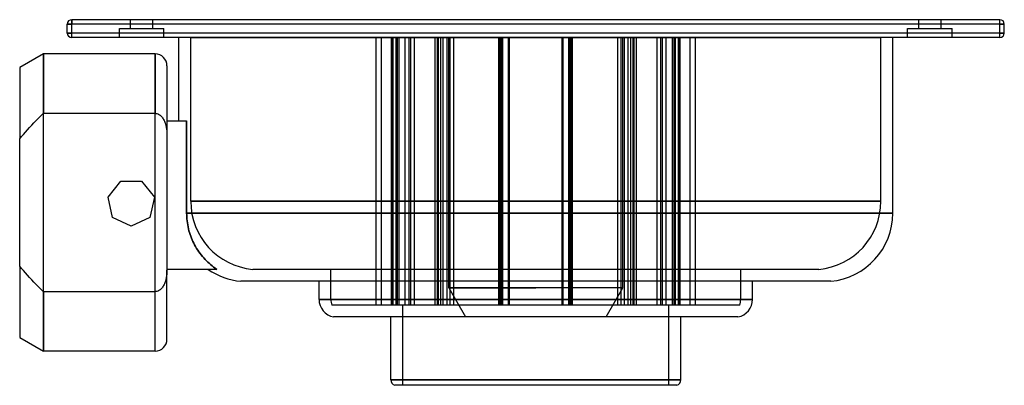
# Model space of a CAD drawing. Header units: millimetres. Extents: x -174 to 158, y -62 to 62.
import ezdxf

# ---------------------------------------------------------------- set-up
doc = ezdxf.new("R2010")
doc.units = ezdxf.units.MM
doc.layers.add('HIDDEN', color=7, linetype='Continuous')
doc.layers.add('THICK', color=7, linetype='Continuous')

msp = doc.modelspace()

# ---------------------------------------------------------------- linework, layer by layer
at = {"layer": 'HIDDEN'}
for p, q in [((-157.5, 60), (-156, 60)), ((-157.5, 60), (-157.5, 60)), ((-156, 61.5), (-156, 61.5)), ((-156, 60), (-156, 61.5)), ((-156, 57), (-156, 60)), ((156, 60), (-156, 60)), ((-136.25, 58.5), (-136.25, 61.5)), ((-136.25, 58.5), (-136.25, 61.5)), ((-128.75, 58.5), (-128.75, 61.5)), ((-128.75, 58.5), (-128.75, 61.5)), ((128.75, 58.5), (128.75, 61.5)), ((128.75, 58.5), (128.75, 61.5)), ((136.25, 58.5), (136.25, 61.5)), ((136.25, 58.5), (136.25, 61.5)), ((156, 61.5), (156, 61.5)), ((156, 60), (156, 61.5)), ((156, 60), (157.5, 60)), ((156, 57), (156, 60)), ((157.5, 60), (157.5, 60)), ((-157.5, 57), (-156, 57)), ((-157.5, 57), (-157.5, 57)), ((-156, 55.5), (-156, 57)), ((156, 57), (-156, 57)), ((-140, 58.5), (-132.5, 58.5)), ((-140, 55.5), (-140, 58.5)), ((-140, 55.5), (-140, 58.5)), ((-132.5, 58.5), (-125, 58.5)), ((-125, 55.5), (-125, 58.5)), ((-125, 55.5), (-125, 58.5)), ((125, 58.5), (132.5, 58.5)), ((125, 55.5), (125, 58.5)), ((125, 55.5), (125, 58.5)), ((132.5, 58.5), (140, 58.5)), ((140, 55.5), (140, 58.5)), ((140, 55.5), (140, 58.5)), ((156, 57), (157.5, 57)), ((156, 55.5), (156, 57)), ((157.5, 57), (157.5, 57)), ((-156, 55.5), (-156, 55.5)), ((-116, 55.5), (0, 55.5)), ((-116, 0.4), (-116, 55.5)), ((-53.64, -34.5), (-53.64, 55.5)), ((-51.86, -34.5), (-51.86, 55.5)), ((-48.53, -34.5), (-48.53, 55.5)), ((-48.13, -34.5), (-48.13, 55.5)), ((-47.98, -34.5), (-47.98, 55.5)), ((-46.92, -34.5), (-46.92, 55.5)), ((-46.53, -34.5), (-46.53, 55.5)), ((-45.98, -34.5), (-45.98, 55.5)), ((-43.88, -34.5), (-43.88, 55.5)), ((-42.57, -34.5), (-42.57, 55.5)), ((-42.06, -34.5), (-42.06, 55.5)), ((-40.79, -34.5), (-40.79, 55.5)), ((-33.8, -34.5), (-33.8, 55.5)), ((-33.09, -34.5), (-33.09, 55.5)), ((-32.69, -34.5), (-32.69, 55.5)), ((-31.98, -34.5), (-31.98, 55.5)), ((-31.09, -34.5), (-31.09, 55.5)), ((-29.81, -34.5), (-29.81, 55.5)), ((-29.25, -28.75), (-29.25, 55.5)), ((-28.74, -34.5), (-28.74, 55.5)), ((-27.53, -34.5), (-27.53, 55.5)), ((-12.38, -34.5), (-12.38, 55.5)), ((-12.14, -34.5), (-12.14, 55.5)), ((-11.98, -34.5), (-11.98, 55.5)), ((-11.65, -34.5), (-11.65, 55.5)), ((-11.49, -34.5), (-11.49, 55.5)), ((-11.1, -34.5), (-11.1, 55.5)), ((-9.21, -34.5), (-9.21, 55.5)), ((-8.81, -34.5), (-8.81, 55.5)), ((0, 55.5), (116, 55.5)), ((8.81, -34.5), (8.81, 55.5)), ((9.21, -34.5), (9.21, 55.5)), ((11.1, -34.5), (11.1, 55.5)), ((11.49, -34.5), (11.49, 55.5)), ((11.65, -34.5), (11.65, 55.5)), ((11.98, -34.5), (11.98, 55.5)), ((12.14, -34.5), (12.14, 55.5)), ((12.38, -34.5), (12.38, 55.5)), ((27.53, -34.5), (27.53, 55.5)), ((28.74, -34.5), (28.74, 55.5)), ((29.25, -28.75), (29.25, 55.5)), ((29.81, -34.5), (29.81, 55.5)), ((31.09, -34.5), (31.09, 55.5)), ((31.98, -34.5), (31.98, 55.5)), ((32.69, -34.5), (32.69, 55.5)), ((33.09, -34.5), (33.09, 55.5)), ((33.8, -34.5), (33.8, 55.5)), ((40.79, -34.5), (40.79, 55.5)), ((42.06, -34.5), (42.06, 55.5)), ((42.57, -34.5), (42.57, 55.5)), ((43.88, -34.5), (43.88, 55.5)), ((45.98, -34.5), (45.98, 55.5)), ((46.53, -34.5), (46.53, 55.5)), ((46.92, -34.5), (46.92, 55.5)), ((47.98, -34.5), (47.98, 55.5)), ((48.13, -34.5), (48.13, 55.5)), ((48.53, -34.5), (48.53, 55.5)), ((51.86, -34.5), (51.86, 55.5)), ((53.64, -34.5), (53.64, 55.5)), ((116, 0.4), (116, 55.5)), ((156, 55.5), (156, 55.5)), ((-165.5, 0), (-165.5, 50)), ((-128, 0), (-128, 50)), ((-124, 27.5), (-124, 27.5)), ((-117.37, -3.6), (-117.37, 27.5)), ((-139.47, 7.21), (-139.47, 7.21)), ((-132.53, 7.21), (-132.53, 7.21)), ((-143.8, 1.78), (-143.8, 1.78)), ((-128.2, 1.78), (-128.2, 1.78)), ((0, 0.4), (-116, 0.4)), ((-116, 0.4), (0, 0.4)), ((116, 0.4), (0, 0.4)), ((0, 0.4), (116, 0.4)), ((-165.5, -50), (-165.5, 0)), ((-128, -50), (-128, 0)), ((-142.25, -4.99), (-142.25, -4.99)), ((-129.75, -4.99), (-129.75, -4.99)), ((-117.36, -4.23), (-117.37, -3.6)), ((-117.37, -3.6), (0, -3.6)), ((-117.33, -4.87), (-117.36, -4.23)), ((-117.28, -5.52), (-117.33, -4.87)), ((-117.22, -6.18), (-117.28, -5.52)), ((-117.13, -6.84), (-117.22, -6.18)), ((0, -3.6), (120, -3.6)), ((-136, -8), (-136, -8)), ((-117.03, -7.51), (-117.13, -6.84)), ((-116.9, -8.17), (-117.03, -7.51)), ((-116.75, -8.83), (-116.9, -8.17)), ((-116.59, -9.48), (-116.75, -8.83)), ((-116.4, -10.12), (-116.59, -9.48)), ((-116.2, -10.75), (-116.4, -10.12)), ((-115.99, -11.36), (-116.2, -10.75)), ((-115.76, -11.96), (-115.99, -11.36)), ((-115.52, -12.53), (-115.76, -11.96)), ((-115.26, -13.11), (-115.52, -12.53)), ((-114.98, -13.69), (-115.26, -13.11)), ((-114.68, -14.27), (-114.98, -13.69)), ((-114.36, -14.85), (-114.68, -14.27)), ((-114.02, -15.43), (-114.36, -14.85)), ((-113.65, -16), (-114.02, -15.43)), ((-113.28, -16.56), (-113.65, -16)), ((-112.88, -17.11), (-113.28, -16.56)), ((-112.47, -17.64), (-112.88, -17.11)), ((-112.05, -18.15), (-112.47, -17.64)), ((-111.63, -18.65), (-112.05, -18.15)), ((-111.19, -19.13), (-111.63, -18.65)), ((-110.75, -19.59), (-111.19, -19.13)), ((-110.3, -20.02), (-110.75, -19.59)), ((-124, -22.5), (-124, -22.5)), ((-109.84, -20.46), (-110.3, -20.02)), ((-109.35, -20.88), (-109.84, -20.46)), ((-108.85, -21.3), (-109.35, -20.88)), ((-108.32, -21.72), (-108.85, -21.3)), ((-107.78, -22.11), (-108.32, -21.72)), ((-107.23, -22.5), (-107.78, -22.11)), ((95.14, -22.5), (-95.14, -22.5)), ((-68.88, -32.6), (-68.88, -22.5)), ((68.88, -32.6), (68.88, -22.5)), ((-29.25, -28.75), (-23.62, -38.5)), ((0, -28.75), (-29.25, -28.75)), ((-29.25, -28.75), (0, -28.75)), ((29.25, -28.75), (0, -28.75)), ((29.25, -28.75), (0, -28.75)), ((23.62, -38.5), (29.25, -28.75)), ((-72.88, -32.6), (0, -32.6)), ((0, -32.6), (-68.88, -32.6)), ((-68.88, -32.6), (0, -32.6)), ((0, -32.6), (72.88, -32.6)), ((68.88, -32.6), (0, -32.6)), ((0, -32.6), (68.88, -32.6)), ((68.57, -34.5), (-68.57, -34.5)), ((-44.75, -61.5), (-44.75, -34.5)), ((44.75, -61.5), (44.75, -34.5)), ((-48.75, -59.6), (0, -59.6)), ((0, -59.6), (48.75, -59.6))]:
    msp.add_line(p, q, dxfattribs=at)
for centre, radius, start, end in [((-93, 0.4), 23, 180, 264.6552), ((93, 0.4), 23, 275.3448, 0), ((-62.88, -32.6), 6, 180, 198.4614), ((62.88, -32.6), 6, 341.5386, 0)]:
    msp.add_arc(centre, radius, start, end, dxfattribs=at)
at = {"layer": 'THICK'}
for p, q in [((-156, 60), (-157.5, 60)), ((-157.5, 57), (-157.5, 60)), ((156, 61.5), (-156, 61.5)), ((-156, 61.5), (-156, 60)), ((-156, 57), (-156, 60)), ((156, 60), (-156, 60)), ((156, 60), (156, 61.5)), ((156, 57), (156, 60)), ((157.5, 60), (156, 60)), ((157.5, 57), (157.5, 60)), ((-156, 57), (-157.5, 57)), ((-156, 55.5), (-156, 57)), ((156, 57), (-156, 57)), ((156, 55.5), (156, 57)), ((157.5, 57), (156, 57)), ((156, 55.5), (-156, 55.5)), ((-120, 27.5), (-120, 55.5)), ((120, -3.6), (120, 55.5)), ((-165.5, 50), (-173.5, 45.38)), ((-165.5, 50), (-165.5, 30)), ((-128, 50), (-165.5, 50)), ((-128, 50), (-128, 30)), ((-173.5, 45.38), (-173.5, 21.43)), ((-124, 46), (-124, 22.72)), ((-166.34, 29.18), (-165.5, 30)), ((-165.5, 30), (-128, 30)), ((-128, 30), (-127.69, 29.98)), ((-127.69, 29.98), (-127.38, 29.92)), ((-127.38, 29.92), (-127.08, 29.82)), ((-127.08, 29.82), (-126.8, 29.69)), ((-169.47, 26), (-168.72, 26.79)), ((-168.72, 26.79), (-167.95, 27.58)), ((-167.95, 27.58), (-167.16, 28.38)), ((-167.16, 28.38), (-166.34, 29.18)), ((-126.8, 29.69), (-126.54, 29.54)), ((-126.54, 29.54), (-126.29, 29.35)), ((-126.29, 29.35), (-126.04, 29.14)), ((-126.04, 29.14), (-125.82, 28.91)), ((-125.82, 28.91), (-125.62, 28.67)), ((-125.62, 28.67), (-125.44, 28.43)), ((-125.44, 28.43), (-125.27, 28.17)), ((-125.27, 28.17), (-125.11, 27.9)), ((-125.11, 27.9), (-124.97, 27.62)), ((-124.97, 27.62), (-124.83, 27.32)), ((-124.83, 27.32), (-124.71, 27.03)), ((-124.71, 27.03), (-124.6, 26.73)), ((-124.6, 26.73), (-124.51, 26.44)), ((-124, 27.5), (-117.37, 27.5)), ((-117.37, 27.5), (-117.37, -3.6)), ((-172.24, 22.93), (-171.58, 23.69)), ((-171.58, 23.69), (-170.9, 24.46)), ((-170.9, 24.46), (-170.19, 25.23)), ((-170.19, 25.23), (-169.47, 26)), ((-124.51, 26.44), (-124.42, 26.15)), ((-124.42, 26.15), (-124.35, 25.85)), ((-124.35, 25.85), (-124.28, 25.55)), ((-124.28, 25.55), (-124.22, 25.24)), ((-124.22, 25.24), (-124.16, 24.92)), ((-124.16, 24.92), (-124.12, 24.6)), ((-124.12, 24.6), (-124.08, 24.28)), ((-124.08, 24.28), (-124.05, 23.96)), ((-124.05, 23.96), (-124.03, 23.64)), ((-124.03, 23.64), (-124.01, 23.32)), ((-124.01, 23.32), (-124, 23.02)), ((-173.5, 21.43), (-172.88, 22.18)), ((-173.5, -21.43), (-173.5, 21.43)), ((-172.88, 22.18), (-172.24, 22.93)), ((-124, 23.02), (-124, 22.72)), ((-124, 22.72), (-124, -22.72)), ((-143.8, 1.78), (-139.47, 7.21)), ((-139.47, 7.21), (-132.53, 7.21)), ((-132.53, 7.21), (-128.2, 1.78)), ((-142.25, -4.99), (-143.8, 1.78)), ((-128.2, 1.78), (-129.75, -4.99)), ((-136, -8), (-142.25, -4.99)), ((-129.75, -4.99), (-136, -8)), ((0, -3.6), (-117.37, -3.6)), ((-117.37, -3.6), (-117.36, -4.23)), ((-117.36, -4.23), (-117.33, -4.87)), ((-117.33, -4.87), (-117.28, -5.52)), ((-117.28, -5.52), (-117.22, -6.18)), ((-117.22, -6.18), (-117.13, -6.84)), ((120, -3.6), (0, -3.6)), ((-117.13, -6.84), (-117.03, -7.51)), ((-117.03, -7.51), (-116.9, -8.17)), ((-116.9, -8.17), (-116.75, -8.83)), ((-116.75, -8.83), (-116.59, -9.48)), ((-116.59, -9.48), (-116.4, -10.12)), ((-116.4, -10.12), (-116.2, -10.75)), ((-116.2, -10.75), (-115.99, -11.36)), ((-115.99, -11.36), (-115.76, -11.96)), ((-115.76, -11.96), (-115.52, -12.53)), ((-115.52, -12.53), (-115.26, -13.11)), ((-115.26, -13.11), (-114.98, -13.69)), ((-114.98, -13.69), (-114.68, -14.27)), ((-114.68, -14.27), (-114.36, -14.85)), ((-114.36, -14.85), (-114.02, -15.43)), ((-114.02, -15.43), (-113.65, -16)), ((-113.65, -16), (-113.28, -16.56)), ((-113.28, -16.56), (-112.88, -17.11)), ((-112.88, -17.11), (-112.47, -17.64)), ((-112.47, -17.64), (-112.05, -18.15)), ((-112.05, -18.15), (-111.63, -18.65)), ((-111.63, -18.65), (-111.19, -19.13)), ((-111.19, -19.13), (-110.75, -19.59)), ((-110.75, -19.59), (-110.3, -20.02)), ((-173.5, -21.43), (-173.5, -45.38)), ((-172.88, -22.18), (-173.5, -21.43)), ((-172.24, -22.93), (-172.88, -22.18)), ((-171.58, -23.69), (-172.24, -22.93)), ((-124, -23.02), (-124.01, -23.32)), ((-107.23, -22.5), (-124, -22.5)), ((-124, -46), (-124, -22.72)), ((-124, -22.72), (-124, -23.02)), ((-110.3, -20.02), (-109.84, -20.46)), ((-109.84, -20.46), (-109.35, -20.88)), ((-109.35, -20.88), (-108.85, -21.3)), ((-108.85, -21.3), (-108.32, -21.72)), ((-108.32, -21.72), (-107.78, -22.11)), ((-107.78, -22.11), (-107.23, -22.5)), ((-170.9, -24.46), (-171.58, -23.69)), ((-170.19, -25.23), (-170.9, -24.46)), ((-169.47, -26), (-170.19, -25.23)), ((-168.72, -26.79), (-169.47, -26)), ((-124.51, -26.44), (-124.6, -26.73)), ((-124.42, -26.15), (-124.51, -26.44)), ((-124.35, -25.85), (-124.42, -26.15)), ((-124.28, -25.55), (-124.35, -25.85)), ((-124.22, -25.24), (-124.28, -25.55)), ((-124.16, -24.92), (-124.22, -25.24)), ((-124.12, -24.6), (-124.16, -24.92)), ((-124.08, -24.28), (-124.12, -24.6)), ((-124.05, -23.96), (-124.08, -24.28)), ((-124.03, -23.64), (-124.05, -23.96)), ((-124.01, -23.32), (-124.03, -23.64)), ((-167.95, -27.58), (-168.72, -26.79)), ((-167.16, -28.38), (-167.95, -27.58)), ((-166.34, -29.18), (-167.16, -28.38)), ((-165.5, -30), (-166.34, -29.18)), ((-126.8, -29.69), (-127.08, -29.82)), ((-126.54, -29.54), (-126.8, -29.69)), ((-126.29, -29.35), (-126.54, -29.54)), ((-126.04, -29.14), (-126.29, -29.35)), ((-125.82, -28.91), (-126.04, -29.14)), ((-125.62, -28.67), (-125.82, -28.91)), ((-125.44, -28.43), (-125.62, -28.67)), ((-125.27, -28.17), (-125.44, -28.43)), ((-125.11, -27.9), (-125.27, -28.17)), ((-124.97, -27.62), (-125.11, -27.9)), ((-124.83, -27.32), (-124.97, -27.62)), ((-124.71, -27.03), (-124.83, -27.32)), ((-124.6, -26.73), (-124.71, -27.03)), ((99.14, -26.5), (-99.14, -26.5)), ((-72.88, -32.6), (-72.88, -26.5)), ((72.88, -32.6), (72.88, -26.5)), ((-165.5, -30), (-165.5, -50)), ((-128, -30), (-165.5, -30)), ((-127.69, -29.98), (-128, -30)), ((-128, -50), (-128, -30)), ((-127.38, -29.92), (-127.69, -29.98)), ((-127.08, -29.82), (-127.38, -29.92)), ((0, -32.6), (-72.88, -32.6)), ((72.88, -32.6), (0, -32.6)), ((67.97, -38.5), (-67.97, -38.5)), ((-48.75, -59.6), (-48.75, -38.5)), ((48.75, -59.6), (48.75, -38.5)), ((-173.5, -45.38), (-165.5, -50)), ((-128, -50), (-165.5, -50)), ((0, -59.6), (-48.75, -59.6)), ((47.37, -61.5), (-47.37, -61.5)), ((48.75, -59.6), (0, -59.6))]:
    msp.add_line(p, q, dxfattribs=at)
for centre, radius, start, end in [((-156, 60), 1.5, 90, 180), ((156, 60), 1.5, 0, 90), ((-156, 57), 1.5, 180, 270), ((156, 57), 1.5, 270, 0), ((-128, 46), 4, 0, 90), ((97, -3.6), 23, 275.3448, 0), ((-97, -3.6), 23, 235.2593, 264.6552), ((-66.88, -32.6), 6, 180, 259.5246), ((66.88, -32.6), 6, 280.4753, 0), ((-128, -46), 4, 270, 0), ((-46.75, -59.6), 2, 180, 251.8051), ((46.75, -59.6), 2, 288.1949, 0.0001)]:
    msp.add_arc(centre, radius, start, end, dxfattribs=at)

doc.saveas('drawing.dxf')
